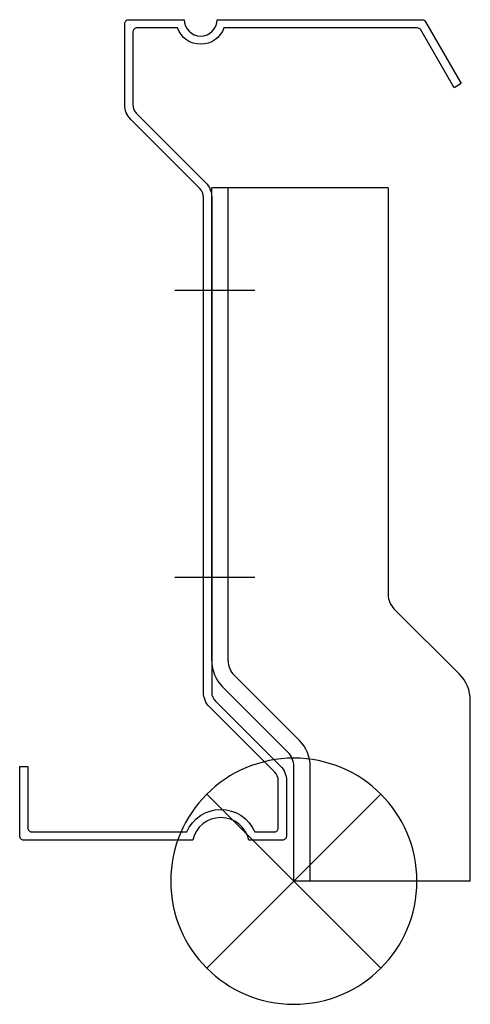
# Model space of a CAD drawing. Extents: x -222 to -112, y -282 to -42.
import ezdxf

# ---------------------------------------------------------------- set-up
doc = ezdxf.new("R2010")
doc.units = 0
doc.header["$LTSCALE"] = 100
doc.header["$MEASUREMENT"] = 0
doc.layers.get('0').update_dxf_attribs({"linetype": 'CONTINUOUS'})

# ---------------------------------------------------------------- blocks, each defined once
blk = doc.blocks.new('200WC')
at = {"color": 255}
for p, q in [((23, 169), (-20, 169)), ((-20, 53.73), (-20, 169)), ((-16, 53.73), (-16, 169)), ((23, 169), (23, 69.88)), ((-9.48, 144), (-29.01, 144)), ((-9.48, 74), (-29.01, 74)), ((40.36, 50.45), (24.46, 66.35)), ((1.36, 34.29), (-14.54, 50.19)), ((-1.46, 31.46), (-17.36, 47.36)), ((43, 0), (43, 44.08)), ((0, 0), (0, 27.93)), ((4, 0), (4, 27.93)), ((43, 0), (0, 0))]:
    blk.add_line(p, q, dxfattribs=at)
for centre, radius, start, end in [((28, 69.88), 5, 180, 225), ((-11, 53.73), 9, 180, 225), ((-11, 53.73), 5, 180, 225), ((34, 44.08), 9, 0, 45), ((-5, 27.93), 9, 0, 45), ((-5, 27.93), 5, 360, 45)]:
    blk.add_arc(centre, radius, start, end, dxfattribs=at)
blk = doc.blocks.new('SOP')
at = {"color": 6}
for p, q in [((-7.071, 7.071), (7.071, -7.071)), ((7.071, 7.071), (-7.071, -7.071))]:
    blk.add_line(p, q, dxfattribs=at)
blk.add_circle((0, 0), 10, dxfattribs=at)

msp = doc.modelspace()

# ---------------------------------------------------------------- linework, layer by layer
at = {"color": 255}
msp.add_lwpolyline([(-222.06, -240.72), (-222.06, -223.72), (-220.06, -223.72), (-220.06, -238.72, 0.414214), (-219.06, -239.72), (-181.35, -239.72, -0.663325), (-164.77, -239.72), (-160.06, -239.72, 0.414214), (-159.06, -238.72), (-159.06, -227.2, 0.198912), (-159.94, -225.07), (-175.8, -209.22, -0.198912), (-177.26, -205.68), (-177.26, -85, 0.198912), (-178.14, -82.87), (-195, -66.02, -0.198912), (-196.46, -62.48), (-196.46, -42.72, -0.414214), (-195.46, -41.72), (-181.96, -41.72, 1), (-173.96, -41.72), (-124.04, -41.72, -0.267949), (-123.17, -42.22), (-114.46, -57.31), (-116.19, -58.31), (-124.33, -44.22, 0.267949), (-125.19, -43.72), (-172.3, -43.72, -0.707107), (-183.62, -43.72), (-193.46, -43.72, 0.414214), (-194.46, -44.72), (-194.46, -62.48, 0.198912), (-193.58, -64.6), (-176.72, -81.46, -0.198912), (-175.26, -85), (-175.26, -205.68, 0.198912), (-174.38, -207.8), (-158.52, -223.66, -0.198912), (-157.06, -227.2), (-157.06, -240.72, -0.414214), (-158.06, -241.72), (-166.22, -241.72, 0.8044), (-179.9, -241.72), (-221.06, -241.72, -0.414214)], format="xyb", close=True, dxfattribs=at)

# ---------------------------------------------------------------- block references
msp.add_blockref('200WC', (-155.26, -251.72))
at = {"xscale": -3, "yscale": 3, "zscale": 3}
msp.add_blockref('SOP', (-155.26, -251.72), dxfattribs=at)

doc.saveas('drawing.dxf')
